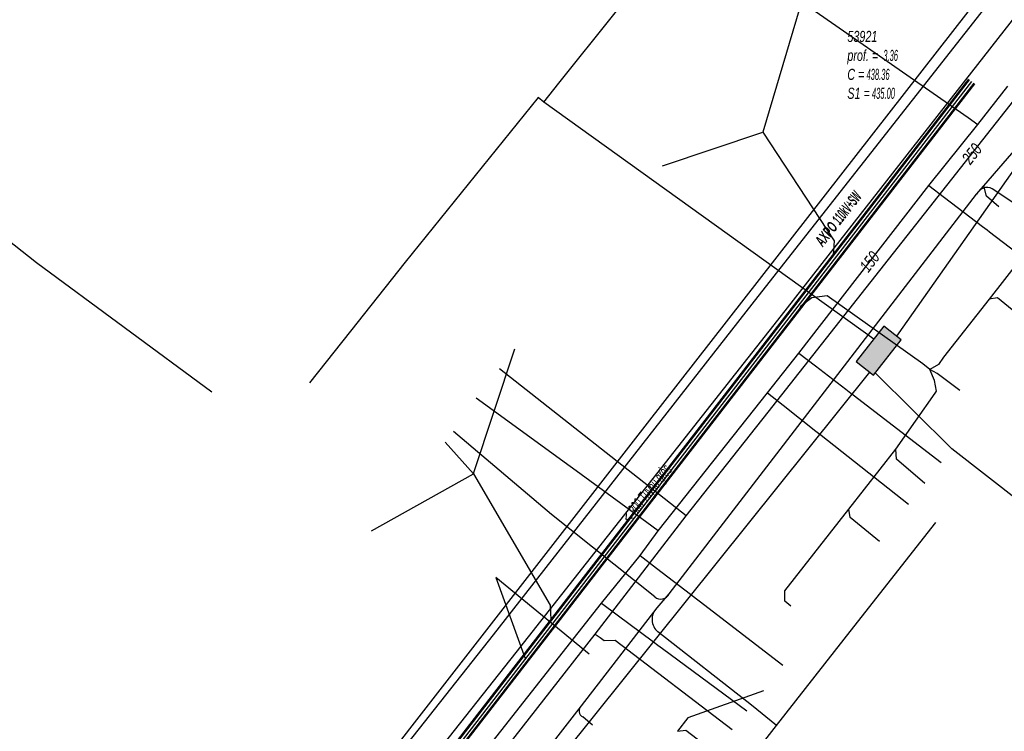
# Model space of a CAD drawing. Header units: metres. Extents: x 2695563 to 2696938, y 1260544 to 1262032.
# Tile 10 of 256: x 2696019 to 2696063, y 1260810 to 1260843. Entities that reach past the tile are written whole.
import ezdxf

# ---------------------------------------------------------------- set-up
doc = ezdxf.new("R2010")
doc.units = ezdxf.units.M
doc.header["$LTSCALE"] = 100
doc.linetypes.add('AUSGEZOGEN', pattern=[0])
for name, color, linetype in [('Eau portable_Cadastre des conduites_Conduite', 171, 'AUSGEZOGEN'), ('Eau potable_Cadastre des conduites_Conduite_Texte', 171, 'AUSGEZOGEN'), ('EU_Cadastre des conduites', 24, 'AUSGEZOGEN'), ('EU_Cadastre des conduites – Texte', 7, 'AUSGEZOGEN'), ('EU_Cadastre des conduites_Regard normalisé – Texte', 24, 'AUSGEZOGEN'), ('Gaz_Cadastre des conduites_Conduite', 32, 'AUSGEZOGEN'), ('Gaz_Cadastre des conduites_Conduite_Texte', 32, 'AUSGEZOGEN'), ('Réseau électrique_Cadastre des conduite_Bord du tracé', 1, 'AUSGEZOGEN'), ('Réseau électrique_Cadastre des conduite_Tronçon de tracé', 1, 'AUSGEZOGEN'), ('Réseau électrique_Cadastre des conduite_Tronçon de tracé_Texte', 1, 'AUSGEZOGEN'), ('TV_Cadastre des conduites_CONDUITE', 92, 'AUSGEZOGEN'), ('Télécommunications_SW_Cadastre des conduites_Bord du tracé', 94, 'AUSGEZOGEN'), ('Télécommunications_SW_Cadastre des conduites_Ouvrage', 94, 'AUSGEZOGEN')]:
    doc.layers.add(name, color=color, linetype=linetype)
doc.styles.add('ARIAL', font='arial.ttf')
doc.styles.add('ARIALNARROW', font='ARIALN.TTF')

# ---------------------------------------------------------------- blocks, each defined once
blk = doc.blocks.new('COMPLEXOBJECT_1712')
at = {"layer": 'Réseau électrique_Cadastre des conduite_Bord du tracé', "color": 1, "linetype": 'AUSGEZOGEN', "transparency": 33554687}
blk.add_lwpolyline([(6022.064, 10791.164), (6023.52, 10792.918), (6029.476, 10800.66), (6040.176, 10814.205), (6052.252, 10829.536), (6066.237, 10847.462), (6065.22, 10848.288), (6051.179, 10830.405), (6039.137, 10815.013), (6028.463, 10801.493), (6022.444, 10793.798), (6020.926, 10792.221)], dxfattribs=at)
blk = doc.blocks.new('COMPLEXOBJECT_2632')
at = {"layer": 'Réseau électrique_Cadastre des conduite_Tronçon de tracé', "color": 1, "linetype": 'AUSGEZOGEN', "transparency": 33554687}
blk.add_line((6043.658, 10810.894), (6043.212, 10811.267), dxfattribs=at)
blk.add_arc((6043.348, 10811.539), 0.304, 130.0869, 243.491, dxfattribs=at)

msp = doc.modelspace()

# ---------------------------------------------------------------- hatches: boundary and pattern name
at = {"layer": 'Réseau électrique_Cadastre des conduite_Bord du tracé', "lineweight": 18, "transparency": 33554687}
h = msp.add_hatch(dxfattribs=at)
h.set_pattern_fill('MUSTER', color=1, scale=6075, style=0, pattern_type=2)
h.set_pattern_definition([(0, (2708005, 1273150), (6075, 6075), [6075, -6075]), (90, (2708005, 1273150), (-6075, 6075), [6075, -6075])])
h.paths.add_polyline_path([(2696009.493, 1260769.853), (2696009.961, 1260770.477), (2696011.469, 1260772.406), (2696012.471, 1260773.924), (2696012.573, 1260774.077), (2696012.673, 1260774.232), (2696012.771, 1260774.388), (2696012.866, 1260774.545), (2696012.96, 1260774.704), (2696013.051, 1260774.863), (2696013.14, 1260775.025), (2696013.226, 1260775.187), (2696013.31, 1260775.351), (2696013.392, 1260775.516), (2696013.472, 1260775.682), (2696013.549, 1260775.849), (2696013.624, 1260776.017), (2696013.696, 1260776.186), (2696013.766, 1260776.356), (2696013.833, 1260776.528), (2696013.899, 1260776.7), (2696013.961, 1260776.873), (2696014.021, 1260777.047), (2696014.079, 1260777.222), (2696014.134, 1260777.397), (2696014.187, 1260777.573), (2696014.237, 1260777.751), (2696014.285, 1260777.928), (2696014.33, 1260778.107), (2696014.373, 1260778.286), (2696014.413, 1260778.465), (2696014.451, 1260778.646), (2696014.486, 1260778.826), (2696014.518, 1260779.007), (2696014.548, 1260779.189), (2696014.911, 1260781.285), (2696014.933, 1260781.425), (2696014.957, 1260781.565), (2696014.983, 1260781.704), (2696015.01, 1260781.843), (2696015.039, 1260781.982), (2696015.071, 1260782.121), (2696015.104, 1260782.259), (2696015.138, 1260782.396), (2696015.175, 1260782.533), (2696015.213, 1260782.67), (2696015.253, 1260782.806), (2696015.295, 1260782.941), (2696015.339, 1260783.076), (2696015.385, 1260783.21), (2696015.432, 1260783.344), (2696015.481, 1260783.477), (2696015.532, 1260783.609), (2696015.584, 1260783.741), (2696015.638, 1260783.872), (2696015.694, 1260784.003), (2696015.752, 1260784.132), (2696015.811, 1260784.261), (2696015.872, 1260784.389), (2696015.935, 1260784.516), (2696015.999, 1260784.643), (2696016.065, 1260784.768), (2696016.133, 1260784.893), (2696016.202, 1260785.016), (2696016.273, 1260785.139), (2696016.346, 1260785.261), (2696016.42, 1260785.382), (2696016.497, 1260785.502), (2696016.576, 1260785.621), (2696016.657, 1260785.739), (2696016.74, 1260785.856), (2696016.824, 1260785.971), (2696016.909, 1260786.085), (2696016.997, 1260786.198), (2696017.086, 1260786.31), (2696017.176, 1260786.421), (2696017.269, 1260786.53), (2696017.362, 1260786.638), (2696017.458, 1260786.744), (2696017.554, 1260786.849), (2696017.653, 1260786.953), (2696017.752, 1260787.055), (2696017.854, 1260787.156), (2696017.956, 1260787.255), (2696018.06, 1260787.353), (2696018.166, 1260787.45), (2696018.273, 1260787.545), (2696018.381, 1260787.638), (2696018.49, 1260787.73), (2696018.601, 1260787.82), (2696018.713, 1260787.908), (2696018.827, 1260787.995), (2696018.941, 1260788.081), (2696019.057, 1260788.164), (2696019.174, 1260788.246), (2696019.292, 1260788.327), (2696019.412, 1260788.405), (2696019.532, 1260788.482), (2696019.656, 1260788.545), (2696019.78, 1260788.609), (2696019.903, 1260788.674), (2696020.025, 1260788.741), (2696020.147, 1260788.809), (2696020.268, 1260788.877), (2696020.388, 1260788.948), (2696020.507, 1260789.019), (2696020.626, 1260789.092), (2696020.744, 1260789.165), (2696020.861, 1260789.24), (2696020.978, 1260789.316), (2696021.094, 1260789.394), (2696021.209, 1260789.472), (2696021.323, 1260789.552), (2696021.436, 1260789.632), (2696021.549, 1260789.714), (2696021.661, 1260789.797), (2696021.772, 1260789.881), (2696021.882, 1260789.966), (2696021.991, 1260790.053), (2696022.1, 1260790.14), (2696022.207, 1260790.229), (2696022.314, 1260790.318), (2696022.419, 1260790.409), (2696022.524, 1260790.5), (2696022.628, 1260790.593), (2696022.731, 1260790.687), (2696022.833, 1260790.781), (2696022.934, 1260790.877), (2696023.034, 1260790.974), (2696024.49, 1260792.728), (2696030.446, 1260800.47), (2696041.146, 1260814.015), (2696053.222, 1260829.346), (2696067.207, 1260847.272), (2696066.19, 1260848.098), (2696052.149, 1260830.215), (2696040.107, 1260814.823), (2696029.433, 1260801.303), (2696023.414, 1260793.608), (2696021.896, 1260792.031), (2696021.797, 1260791.952), (2696021.697, 1260791.874), (2696021.598, 1260791.795), (2696021.498, 1260791.717), (2696021.398, 1260791.639), (2696021.298, 1260791.562), (2696021.198, 1260791.484), (2696021.097, 1260791.407), (2696020.997, 1260791.33), (2696020.896, 1260791.254), (2696020.795, 1260791.177), (2696020.694, 1260791.101), (2696020.592, 1260791.025), (2696020.491, 1260790.949), (2696020.389, 1260790.874), (2696020.287, 1260790.798), (2696020.185, 1260790.723), (2696020.083, 1260790.649), (2696019.98, 1260790.574), (2696019.878, 1260790.5), (2696019.775, 1260790.426), (2696019.672, 1260790.352), (2696019.569, 1260790.278), (2696019.466, 1260790.205), (2696019.362, 1260790.132), (2696019.259, 1260790.059), (2696019.155, 1260789.986), (2696019.051, 1260789.914), (2696018.947, 1260789.842), (2696018.842, 1260789.77), (2696018.738, 1260789.698), (2696018.61, 1260789.604), (2696018.482, 1260789.508), (2696018.356, 1260789.41), (2696018.231, 1260789.312), (2696018.108, 1260789.211), (2696017.985, 1260789.109), (2696017.864, 1260789.006), (2696017.744, 1260788.902), (2696017.625, 1260788.795), (2696017.507, 1260788.688), (2696017.391, 1260788.579), (2696017.276, 1260788.469), (2696017.162, 1260788.357), (2696017.05, 1260788.244), (2696016.939, 1260788.13), (2696016.83, 1260788.014), (2696016.721, 1260787.897), (2696016.615, 1260787.779), (2696016.509, 1260787.66), (2696016.405, 1260787.539), (2696016.303, 1260787.417), (2696016.202, 1260787.294), (2696016.102, 1260787.17), (2696016.004, 1260787.044), (2696015.907, 1260786.917), (2696015.812, 1260786.79), (2696015.719, 1260786.661), (2696015.627, 1260786.531), (2696015.536, 1260786.399), (2696015.447, 1260786.267), (2696015.36, 1260786.134), (2696015.274, 1260785.996), (2696015.189, 1260785.856), (2696015.106, 1260785.715), (2696015.026, 1260785.573), (2696014.947, 1260785.43), (2696014.87, 1260785.286), (2696014.795, 1260785.141), (2696014.722, 1260784.995), (2696014.651, 1260784.848), (2696014.582, 1260784.7), (2696014.515, 1260784.551), (2696014.451, 1260784.402), (2696014.388, 1260784.251), (2696014.327, 1260784.1), (2696014.268, 1260783.947), (2696014.212, 1260783.794), (2696014.157, 1260783.64), (2696014.105, 1260783.486), (2696014.055, 1260783.33), (2696014.007, 1260783.174), (2696013.961, 1260783.018), (2696013.917, 1260782.861), (2696013.875, 1260782.703), (2696013.835, 1260782.544), (2696013.798, 1260782.386), (2696013.763, 1260782.226), (2696013.73, 1260782.066), (2696013.699, 1260781.906), (2696013.67, 1260781.745), (2696013.643, 1260781.584), (2696013.619, 1260781.423), (2696013.265, 1260779.402), (2696013.236, 1260779.236), (2696013.204, 1260779.07), (2696013.17, 1260778.904), (2696013.134, 1260778.739), (2696013.095, 1260778.575), (2696013.055, 1260778.411), (2696013.012, 1260778.248), (2696012.967, 1260778.085), (2696012.919, 1260777.923), (2696012.87, 1260777.761), (2696012.818, 1260777.6), (2696012.764, 1260777.44), (2696012.708, 1260777.281), (2696012.65, 1260777.122), (2696012.59, 1260776.964), (2696012.527, 1260776.807), (2696012.463, 1260776.651), (2696012.396, 1260776.496), (2696012.327, 1260776.342), (2696012.257, 1260776.188), (2696012.184, 1260776.036), (2696012.109, 1260775.885), (2696012.032, 1260775.734), (2696011.953, 1260775.585), (2696011.872, 1260775.437), (2696011.789, 1260775.29), (2696011.704, 1260775.144), (2696011.617, 1260774.999), (2696011.528, 1260774.856), (2696011.437, 1260774.713), (2696011.344, 1260774.572), (2696010.407, 1260773.156), (2696008.945, 1260771.287), (2696007.968, 1260769.914)], flags=0)
at = {"layer": 'Télécommunications_SW_Cadastre des conduites_Ouvrage', "transparency": 33554687}
msp.add_hatch(color=7, dxfattribs=at).paths.add_polyline_path([(2696058.663, 1260828.248), (2696057.876, 1260828.865), (2696056.611, 1260827.252), (2696057.398, 1260826.635)])

# ---------------------------------------------------------------- linework, layer by layer
at = {"layer": 'Eau portable_Cadastre des conduites_Conduite', "color": 7, "linetype": 'AUSGEZOGEN', "transparency": 33554687}
for p, q in [((2696053.845, 1260843.841), (2696058.03, 1260840.925)), ((2696056.475, 1260825.74), (2696060.479, 1260822.657)), ((2696055.032, 1260823.897), (2696059.001, 1260820.767))]:
    msp.add_line(p, q, dxfattribs=at)
for points in [[(2696058.03, 1260840.925), (2696061.718, 1260838.355), (2696062.154, 1260838.051)], [(2696019.9, 1260783.94), (2696020.671, 1260784.931), (2696027.089, 1260793.182), (2696030.657, 1260797.717), (2696032.013, 1260799.562), (2696037.68, 1260806.852), (2696039.399, 1260809.079), (2696045.027, 1260816.261), (2696046.786, 1260818.423), (2696047.61, 1260819.555), (2696052.583, 1260825.829), (2696054.002, 1260827.643), (2696059.917, 1260835.271), (2696062.154, 1260838.051), (2696063.522, 1260839.791)], [(2696059.917, 1260835.271), (2696060.637, 1260834.722), (2696062.358, 1260833.408), (2696062.572, 1260833.245)], [(2696062.572, 1260833.245), (2696062.685, 1260833.159), (2696066.444, 1260830.291)], [(2696054.002, 1260827.643), (2696054.768, 1260827.054), (2696056.145, 1260825.993), (2696056.372, 1260825.819), (2696056.475, 1260825.74)], [(2696052.583, 1260825.829), (2696053.301, 1260825.262), (2696054.784, 1260824.093), (2696055.032, 1260823.897)], [(2696043.71, 1260822.402), (2696043.606, 1260822.478), (2696039.339, 1260825.592)], [(2696047.61, 1260819.555), (2696047.102, 1260819.926), (2696043.71, 1260822.402)], [(2696046.786, 1260818.423), (2696047.533, 1260817.85), (2696049.081, 1260816.662), (2696049.357, 1260816.45)], [(2696049.357, 1260816.45), (2696049.474, 1260816.361), (2696053.28, 1260813.44)], [(2696045.027, 1260816.261), (2696045.744, 1260815.728), (2696047.393, 1260814.504), (2696047.596, 1260814.353)], [(2696047.596, 1260814.353), (2696047.81, 1260814.194), (2696051.641, 1260811.35)]]:
    msp.add_lwpolyline(points, dxfattribs=at)
at = {"layer": 'EU_Cadastre des conduites', "color": 24, "linetype": 'AUSGEZOGEN', "transparency": 33554687}
for p, q in [((2696054.382, 1260844.467), (2696052.37, 1260837.689)), ((2696047.807, 1260836.168), (2696052.37, 1260837.689)), ((2696041.078, 1260827.818), (2696039.204, 1260822.14)), ((2696061.328, 1260825.934), (2696060.546, 1260826.535)), ((2696037.928, 1260823.582), (2696039.206, 1260822.148)), ((2696034.57, 1260819.55), (2696039.206, 1260822.148)), ((2696044.478, 1260813.943), (2696040.224, 1260817.422)), ((2696040.224, 1260817.422), (2696041.569, 1260813.742))]:
    msp.add_line(p, q, dxfattribs=at)
at = {"layer": 'EU_Cadastre des conduites', "linetype": 'AUSGEZOGEN', "transparency": 33554687}
for p, q in [((2696061.726, 1260840.106), (2696018.578, 1260784.264)), ((2696061.741, 1260840.094), (2696018.593, 1260784.252)), ((2696061.757, 1260840.082), (2696018.609, 1260784.24)), ((2696061.963, 1260839.922), (2696018.815, 1260784.08)), ((2696061.979, 1260839.91), (2696018.831, 1260784.068)), ((2696061.994, 1260839.898), (2696018.846, 1260784.056))]:
    msp.add_line(p, q, dxfattribs=at)
at = {"layer": 'EU_Cadastre des conduites', "color": 255, "transparency": 33554687}
msp.add_line((2696061.86, 1260840.002), (2696018.712, 1260784.16), dxfattribs=at)
at = {"layer": 'EU_Cadastre des conduites', "color": 24, "linetype": 'AUSGEZOGEN', "transparency": 33554687}
for points in [[(2696052.37, 1260837.689), (2696055.615, 1260832.75), (2696055.569, 1260832.105)], [(2696067.744, 1260836.592), (2696064.762, 1260832.778), (2696062.663, 1260830.093), (2696060.594, 1260827.447)], [(2696059.962, 1260826.888), (2696059.651, 1260827.147), (2696055.297, 1260830.242), (2696054.606, 1260830.149), (2696054.1, 1260829.779), (2696053.963, 1260829.536)], [(2696065.044, 1260828.512), (2696063.04, 1260830.155), (2696062.663, 1260830.093)], [(2696060.594, 1260827.447), (2696060.361, 1260827.122), (2696059.962, 1260826.888)], [(2696060.215, 1260825.822), (2696060.276, 1260825.902), (2696060.183, 1260826.393), (2696059.962, 1260826.888)], [(2696060.546, 1260826.535), (2696060.308, 1260826.718), (2696059.962, 1260826.888)], [(2696053.649, 1260816.12), (2696053.378, 1260816.342), (2696053.367, 1260816.818), (2696056.281, 1260820.532), (2696058.426, 1260823.265), (2696060.215, 1260825.822)], [(2696059.743, 1260821.704), (2696058.457, 1260822.809), (2696058.426, 1260823.265)], [(2696039.206, 1260822.148), (2696042.701, 1260816.172), (2696042.734, 1260815.495)], [(2696057.673, 1260819.068), (2696056.343, 1260820.154), (2696056.281, 1260820.532)], [(2696052.397, 1260812.272), (2696048.959, 1260811.037), (2696048.484, 1260810.428)], [(2696050.156, 1260809.472), (2696048.87, 1260810.457), (2696048.485, 1260810.421)]]:
    msp.add_lwpolyline(points, dxfattribs=at)
at = {"layer": 'Gaz_Cadastre des conduites_Conduite', "color": 32, "linetype": 'AUSGEZOGEN', "transparency": 33554687}
msp.add_line((2696048.888, 1260820.229), (2696040.392, 1260826.927), dxfattribs=at)
for points in [[(2696020.759, 1260784.083), (2696027.048, 1260792.136), (2696032.421, 1260799.063), (2696044.751, 1260814.85), (2696048.888, 1260820.229), (2696052.607, 1260824.947), (2696064.411, 1260839.925), (2696064.621, 1260840.192)], [(2696044.751, 1260814.85), (2696044.971, 1260814.694), (2696045.157, 1260814.562), (2696045.649, 1260814.567), (2696050.984, 1260810.508)]]:
    msp.add_lwpolyline(points, dxfattribs=at)
at = {"layer": 'Réseau électrique_Cadastre des conduite_Tronçon de tracé', "color": 1, "linetype": 'AUSGEZOGEN', "transparency": 33554687}
for p, q in [((2696062.416, 1260835.249), (2696069.194, 1260843.085)), ((2696062.097, 1260834.88), (2696062.416, 1260835.249)), ((2696067.413, 1260832.017), (2696062.807, 1260835.115)), ((2696048.113, 1260816.684), (2696062.097, 1260834.88)), ((2696042.76, 1260820.292), (2696038.3, 1260824.068)), ((2696047.461, 1260816.544), (2696042.76, 1260820.292)), ((2696056.518, 1260815.183), (2696060.233, 1260819.934)), ((2696047.56, 1260816.039), (2696048.113, 1260816.684)), ((2696044.122, 1260811.581), (2696047.56, 1260816.039)), ((2696051.85, 1260811.617), (2696047.599, 1260814.955)), ((2696052.994, 1260810.688), (2696056.518, 1260815.183)), ((2696033.271, 1260797.706), (2696044.122, 1260811.581)), ((2696052.994, 1260810.688), (2696051.85, 1260811.617)), ((2696049.149, 1260805.76), (2696052.994, 1260810.688))]:
    msp.add_line(p, q, dxfattribs=at)
for points in [[(2696021.61, 1260791.698), (2696029.752, 1260802.094), (2696047.123, 1260824.445), (2696067.604, 1260850.751)], [(2696063.112, 1260834.293), (2696062.55, 1260834.785), (2696062.416, 1260835.249)]]:
    msp.add_lwpolyline(points, dxfattribs=at)
for centre, radius, start, end in [((2696062.564, 1260834.66), 0.516, 61.8579, 154.7698), ((2696047.733, 1260816.866), 0.422, 229.856, 334.3815), ((2696048.049, 1260815.514), 0.718, 132.973, 231.148)]:
    msp.add_arc(centre, radius, start, end, dxfattribs=at)
at = {"layer": 'TV_Cadastre des conduites_CONDUITE', "color": 92, "linetype": 'AUSGEZOGEN', "transparency": 33554687}
msp.add_lwpolyline([(2696006.089, 1260843.851), (2696007.354, 1260841.233), (2696019.332, 1260831.768), (2696027.306, 1260825.877)], dxfattribs=at)
at = {"layer": 'Télécommunications_SW_Cadastre des conduites_Bord du tracé', "color": 94, "linetype": 'AUSGEZOGEN', "transparency": 33554687}
for p, q in [((2696070.395, 1260845.374), (2696058.45, 1260828.415)), ((2696057.416, 1260828.279), (2696042.413, 1260839.058)), ((2696057.229, 1260826.767), (2696039.194, 1260804.278))]:
    msp.add_line(p, q, dxfattribs=at)
for points in [[(2696042.413, 1260839.058), (2696043.1, 1260839.918), (2696045.596, 1260843.043), (2696047.468, 1260845.387)], [(2696042.413, 1260839.058), (2696042.147, 1260839.267), (2696036.107, 1260831.771), (2696033.621, 1260828.637), (2696031.756, 1260826.288)], [(2696064.124, 1260820.829), (2696062.547, 1260822.059), (2696060.97, 1260823.289), (2696057.481, 1260826.741)]]:
    msp.add_lwpolyline(points, dxfattribs=at)
at = {"layer": 'Télécommunications_SW_Cadastre des conduites_Ouvrage', "color": 94, "transparency": 33554687}
msp.add_lwpolyline([(2696058.663, 1260828.248), (2696057.876, 1260828.865), (2696056.611, 1260827.252), (2696057.398, 1260826.635), (2696058.663, 1260828.248)], close=True, dxfattribs=at)

# ---------------------------------------------------------------- block references
at = {"layer": 'Réseau électrique_Cadastre des conduite_Bord du tracé', "color": 1, "linetype": 'AUSGEZOGEN', "lineweight": -3, "transparency": 33554687}
msp.add_blockref('COMPLEXOBJECT_1712', (2690000.97, 1249999.81), dxfattribs=at)
at = {"layer": 'Réseau électrique_Cadastre des conduite_Tronçon de tracé', "color": 1, "linetype": 'AUSGEZOGEN', "lineweight": -3, "transparency": 33554687}
msp.add_blockref('COMPLEXOBJECT_2632', (2690000.97, 1249999.81), dxfattribs=at)

# ---------------------------------------------------------------- texts
at = {"layer": 'Eau potable_Cadastre des conduites_Conduite_Texte', "color": 7, "transparency": 33554687, "insert": (2696057.231, 1260831.799), "char_height": 0.55426, "width": 1.10014, "attachment_point": 5, "rotation": 52.2144, "style": 'ARIAL'}
msp.add_mtext('\\A1;{\\fArial|i1|b0;\\H0.554263;\\W0.700000;\\C7;150}\\P', dxfattribs=at)
at = {"layer": 'EU_Cadastre des conduites – Texte', "color": 24, "transparency": 33554687, "insert": (2696047.151, 1260821.197), "char_height": 0.55705, "width": 6, "attachment_point": 5, "rotation": 51.7104, "style": 'ARIAL'}
msp.add_mtext('\\A1;{\\fArial|b0|i1|c0|p34;\\W0.7;< \\W0.49;300 Tuyau grès}', dxfattribs=at)
at = {"layer": 'EU_Cadastre des conduites_Regard normalisé – Texte', "color": 24, "transparency": 33554687, "insert": (2696056.215, 1260842.305), "char_height": 0.50641, "width": 2.83797, "attachment_point": 1, "line_spacing_factor": 1.024096, "style": 'ARIAL'}
msp.add_mtext('\\A1;{\\fArial|b0|i1|c0|p34;\\W0.69532;53921}\\P{\\fArial|b0|i1|c0|p34;\\H0.99721x;\\W0.69532;prof. = \\W0.48672; 3.36}\\P{\\fArial|b0|i1|c0|p34;\\H0.99721x;\\W0.69532;C =\\W0.48672; 438.36}\\P{\\fArial|b0|i1|c0|p34;\\H0.99721x;\\W0.69532;S1 =\\W0.48672; 435.00}', dxfattribs=at)
at = {"layer": 'Gaz_Cadastre des conduites_Conduite_Texte', "color": 32, "transparency": 33554687, "insert": (2696061.882, 1260836.709), "char_height": 0.55825, "width": 1.11429, "attachment_point": 5, "rotation": 51.7149, "style": 'ARIAL'}
msp.add_mtext('\\A1;{\\fArial|i1|b0;\\H0.558250;\\W0.700000;\\C32;250}\\P', dxfattribs=at)
at = {"layer": 'Réseau électrique_Cadastre des conduite_Tronçon de tracé_Texte', "color": 1, "transparency": 33554687, "insert": (2696055.804, 1260833.754), "char_height": 0.5075, "width": 3.51069, "attachment_point": 5, "rotation": 51.9345, "style": 'ARIALNARROW'}
msp.add_mtext('\\A1;{\\fArial Narrow|i1|b1;\\H0.507500;\\W0.700000;\\C1;AXPO \\W0.490000;110kV+SW}\\P', dxfattribs=at)

doc.saveas('drawing.dxf')
